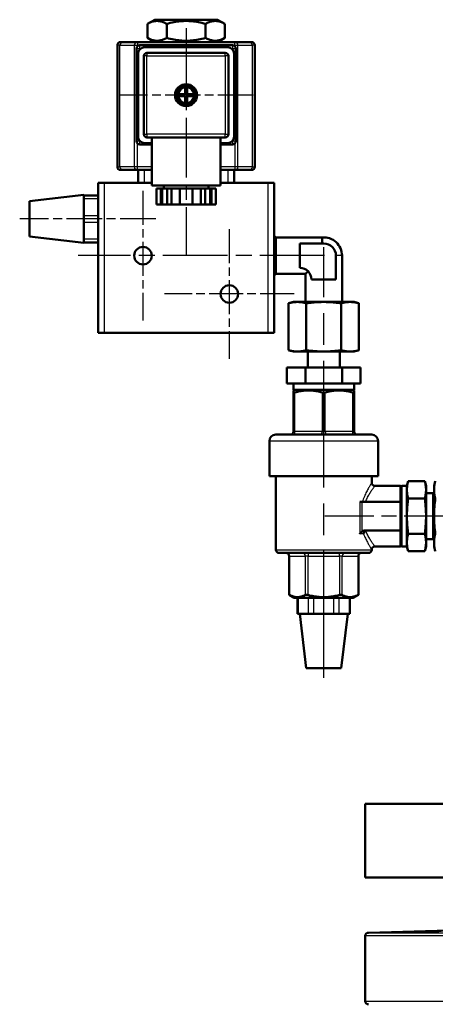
# Model space of a CAD drawing. Header units: millimetres. Extents: x 93 to 1233, y 366 to 1649.
# Tile 6 of 15: x 210 to 340, y 1165 to 1473. Entities that reach past the tile are written whole.
import ezdxf

# ---------------------------------------------------------------- set-up
doc = ezdxf.new("R2010")
doc.units = ezdxf.units.MM
doc.header["$LTSCALE"] = 7
doc.linetypes.add('CHAIN', pattern=[0.3543, 0.2362, -0.0295, 0.0591, -0.0295])
for name, color, linetype, lineweight in [('Mittellinie(DIN)', 4, 'CHAIN', 25), ('Mittelpunktmarkierung(DIN)', 4, 'CHAIN', 25), ('Sichtbare Kanten(DIN)', 7, 'Continuous', 50), ('Sichtbare tangentiale Kanten(DIN)', 3, 'Continuous', 25)]:
    doc.layers.add(name, color=color, linetype=linetype, lineweight=lineweight)

msp = doc.modelspace()

# ---------------------------------------------------------------- linework, layer by layer
at = {"layer": 'Mittellinie(DIN)', "linetype": 'CHAIN', "ltscale": 6.753475}
msp.add_line((252.68, 1410.72), (210.14, 1410.72), dxfattribs=at)
at = {"layer": 'Mittellinie(DIN)', "linetype": 'CHAIN', "ltscale": 23.990969}
msp.add_line((305.21, 1267.18), (305.21, 1401.83), dxfattribs=at)
at = {"layer": 'Mittellinie(DIN)', "linetype": 'CHAIN', "ltscale": 11.457523}
msp.add_line((377.7, 1317.72), (305.53, 1317.72), dxfattribs=at)
at = {"layer": 'Mittelpunktmarkierung(DIN)', "linetype": 'CHAIN', "ltscale": 11.297327}
msp.add_line((262.18, 1470.37), (262.18, 1399.21), dxfattribs=at)
at = {"layer": 'Mittelpunktmarkierung(DIN)', "linetype": 'CHAIN', "ltscale": 6.65127}
msp.add_line((283.13, 1449.42), (241.23, 1449.42), dxfattribs=at)
at = {"layer": 'Mittelpunktmarkierung(DIN)', "linetype": 'CHAIN', "ltscale": 6.429029}
for p, q in [((248.68, 1419.47), (248.68, 1378.97)), ((275.68, 1407.47), (275.68, 1366.97)), ((295.93, 1387.22), (255.43, 1387.22))]:
    msp.add_line(p, q, dxfattribs=at)
at = {"layer": 'Mittelpunktmarkierung(DIN)', "linetype": 'CHAIN', "ltscale": 12.230825}
msp.add_line((305.48, 1399.22), (228.43, 1399.22), dxfattribs=at)
at = {"layer": 'Sichtbare Kanten(DIN)'}
for p, q in [((252.36, 1473.02), (250.05, 1471.69)), ((272, 1473.02), (252.36, 1473.02)), ((272, 1473.02), (274.3, 1471.69)), ((250.05, 1467.35), (250.05, 1471.69)), ((256.12, 1467.35), (256.12, 1471.69)), ((268.24, 1467.35), (268.24, 1471.69)), ((274.3, 1467.35), (274.3, 1471.69)), ((252.36, 1466.02), (250.05, 1467.35)), ((272, 1466.02), (274.3, 1467.35)), ((240.68, 1427.02), (240.68, 1465.02)), ((241.68, 1466.02), (242.41, 1466.02)), ((246.94, 1466.02), (242.41, 1466.02)), ((246.68, 1435.02), (246.68, 1464.02)), ((277.42, 1466.02), (246.94, 1466.02)), ((247.68, 1465.02), (276.68, 1465.02)), ((275.18, 1464.42), (249.18, 1464.42)), ((281.95, 1466.02), (277.42, 1466.02)), ((277.68, 1464.02), (277.68, 1435.02)), ((281.95, 1466.02), (282.68, 1466.02)), ((283.68, 1427.02), (283.68, 1465.02)), ((247.18, 1462.42), (247.18, 1436.42)), ((248.93, 1461.67), (248.93, 1437.17)), ((274.43, 1462.67), (249.93, 1462.67)), ((275.43, 1437.17), (275.43, 1461.67)), ((277.18, 1436.42), (277.18, 1462.42)), ((261.83, 1451.75), (261.83, 1452.15)), ((261.83, 1449.77), (261.83, 1451.75)), ((262.53, 1452.15), (262.53, 1451.75)), ((262.53, 1451.75), (262.53, 1449.77)), ((259.45, 1449.77), (259.86, 1449.77)), ((259.86, 1449.07), (259.45, 1449.07)), ((259.86, 1449.77), (261.83, 1449.77)), ((261.83, 1449.07), (259.86, 1449.07)), ((261.83, 1447.1), (261.83, 1449.07)), ((262.53, 1449.77), (264.5, 1449.77)), ((262.53, 1449.07), (262.53, 1447.1)), ((264.5, 1449.07), (262.53, 1449.07)), ((264.5, 1449.77), (264.91, 1449.77)), ((264.91, 1449.07), (264.5, 1449.07)), ((261.83, 1446.7), (261.83, 1447.1)), ((262.53, 1447.1), (262.53, 1446.7)), ((249.93, 1436.17), (262.18, 1436.17)), ((251.43, 1436.17), (251.43, 1421.17)), ((262.18, 1436.17), (274.43, 1436.17)), ((272.93, 1436.17), (272.93, 1421.17)), ((251.43, 1434.02), (247.68, 1434.02)), ((249.18, 1434.42), (251.43, 1434.42)), ((272.93, 1434.42), (275.18, 1434.42)), ((276.68, 1434.02), (272.93, 1434.02)), ((242.41, 1426.02), (241.68, 1426.02)), ((242.41, 1426.02), (246.94, 1426.02)), ((246.94, 1426.02), (251.43, 1426.02)), ((247.18, 1426.02), (247.18, 1422.02)), ((272.93, 1426.02), (277.42, 1426.02)), ((277.18, 1422.02), (277.18, 1426.02)), ((277.42, 1426.02), (281.95, 1426.02)), ((282.68, 1426.02), (281.95, 1426.02)), ((234.68, 1422.02), (236.68, 1422.02)), ((234.68, 1422.02), (234.68, 1375.02)), ((251.43, 1422.02), (236.68, 1422.02)), ((251.43, 1422.02), (249.18, 1422.02)), ((272.93, 1421.17), (251.43, 1421.17)), ((254.25, 1420.17), (252.94, 1420.17)), ((252.94, 1420.17), (252.94, 1415.17)), ((254.68, 1420.17), (254.25, 1420.17)), ((254.25, 1415.17), (254.25, 1420.17)), ((256.25, 1420.17), (254.68, 1420.17)), ((254.68, 1415.17), (254.68, 1420.17)), ((255.18, 1421.17), (255.18, 1420.17)), ((257.56, 1420.17), (256.25, 1420.17)), ((256.25, 1420.17), (256.25, 1415.17)), ((260.18, 1420.17), (257.56, 1420.17)), ((257.56, 1420.17), (257.56, 1415.17)), ((264.18, 1420.17), (260.18, 1420.17)), ((260.18, 1415.17), (260.18, 1420.17)), ((266.8, 1420.17), (264.18, 1420.17)), ((264.18, 1420.17), (264.18, 1415.17)), ((268.11, 1420.17), (266.8, 1420.17)), ((266.8, 1420.17), (266.8, 1415.17)), ((269.67, 1420.17), (268.11, 1420.17)), ((268.11, 1415.17), (268.11, 1420.17)), ((269.18, 1421.17), (269.18, 1420.17)), ((270.11, 1420.17), (269.67, 1420.17)), ((269.67, 1415.17), (269.67, 1420.17)), ((271.42, 1420.17), (270.11, 1420.17)), ((270.11, 1420.17), (270.11, 1415.17)), ((271.42, 1420.17), (271.42, 1415.17)), ((287.68, 1422.02), (272.93, 1422.02)), ((275.18, 1422.02), (272.93, 1422.02)), ((287.68, 1422.02), (289.68, 1422.02)), ((289.68, 1375.02), (289.68, 1422.02)), ((213.18, 1416.22), (230.18, 1418.22)), ((230.18, 1418.22), (230.18, 1418.08)), ((230.18, 1417.08), (230.18, 1418.08)), ((234.68, 1418.08), (230.18, 1418.08)), ((230.18, 1415.65), (230.18, 1417.08)), ((213.18, 1416.22), (213.18, 1405.22)), ((230.18, 1415.65), (230.18, 1413.16)), ((252.94, 1415.17), (254.25, 1415.17)), ((254.68, 1415.17), (254.25, 1415.17)), ((256.25, 1415.17), (254.68, 1415.17)), ((256.25, 1415.17), (257.56, 1415.17)), ((257.56, 1415.17), (260.18, 1415.17)), ((264.18, 1415.17), (260.18, 1415.17)), ((264.18, 1415.17), (266.8, 1415.17)), ((266.8, 1415.17), (268.11, 1415.17)), ((269.67, 1415.17), (268.11, 1415.17)), ((270.11, 1415.17), (269.67, 1415.17)), ((270.11, 1415.17), (271.42, 1415.17)), ((230.18, 1411.72), (230.18, 1413.16)), ((230.18, 1409.72), (230.18, 1411.72)), ((230.18, 1408.29), (230.18, 1409.72)), ((230.18, 1408.29), (230.18, 1405.8)), ((213.18, 1405.22), (230.18, 1403.22)), ((230.18, 1404.36), (230.18, 1405.8)), ((290.21, 1404.93), (289.68, 1405.46)), ((290.21, 1404.93), (290.21, 1393.52)), ((290.21, 1404.93), (304.73, 1404.93)), ((304.73, 1403.03), (304.73, 1404.93)), ((230.18, 1403.36), (230.18, 1404.36)), ((230.18, 1403.36), (234.68, 1403.36)), ((230.18, 1403.36), (230.18, 1403.22)), ((297.71, 1403.03), (297.71, 1395.4)), ((305.21, 1403.03), (297.71, 1403.03)), ((309.03, 1391.71), (309.03, 1399.21)), ((310.93, 1399.22), (310.93, 1384.72)), ((290.21, 1393.52), (289.68, 1392.99)), ((290.21, 1393.52), (299.49, 1393.52)), ((299.49, 1393.52), (299.49, 1384.72)), ((301.4, 1391.71), (309.03, 1391.71)), ((295.71, 1384.72), (294.24, 1384.33)), ((294.24, 1369.62), (294.24, 1384.33)), ((296.98, 1384.72), (295.71, 1384.72)), ((305.21, 1384.72), (296.98, 1384.72)), ((299.73, 1369.62), (299.73, 1384.33)), ((313.44, 1384.72), (305.21, 1384.72)), ((310.7, 1369.62), (310.7, 1384.33)), ((314.71, 1384.72), (313.44, 1384.72)), ((314.71, 1384.72), (316.18, 1384.33)), ((316.18, 1369.62), (316.18, 1384.33)), ((236.68, 1375.02), (234.68, 1375.02)), ((287.68, 1375.02), (236.68, 1375.02)), ((289.68, 1375.02), (287.68, 1375.02)), ((295.71, 1369.22), (294.24, 1369.62)), ((296.98, 1369.22), (295.71, 1369.22)), ((305.21, 1369.22), (296.98, 1369.22)), ((300.21, 1364.22), (300.21, 1369.22)), ((313.44, 1369.22), (305.21, 1369.22)), ((310.21, 1364.22), (310.21, 1369.22)), ((314.71, 1369.22), (313.44, 1369.22)), ((314.71, 1369.22), (316.18, 1369.62)), ((293.71, 1364.22), (299.46, 1364.22)), ((293.71, 1364.22), (293.71, 1359.22)), ((299.46, 1359.22), (299.46, 1364.22)), ((299.46, 1364.22), (310.96, 1364.22)), ((310.96, 1364.22), (310.96, 1359.22)), ((310.96, 1364.22), (316.71, 1364.22)), ((316.71, 1364.22), (316.71, 1359.22)), ((299.46, 1359.22), (293.71, 1359.22)), ((295.71, 1357.22), (295.71, 1359.22)), ((310.96, 1359.22), (299.46, 1359.22)), ((316.71, 1359.22), (310.96, 1359.22)), ((314.71, 1357.22), (314.71, 1359.22)), ((295.97, 1357.22), (295.71, 1357.07)), ((314.71, 1357.22), (295.71, 1357.22)), ((295.71, 1356.38), (295.71, 1357.07)), ((295.71, 1356.38), (295.71, 1344.22)), ((314.45, 1357.22), (314.71, 1357.07)), ((314.71, 1357.07), (314.71, 1356.38)), ((314.71, 1344.22), (314.71, 1356.38)), ((290.21, 1343.22), (320.21, 1343.22)), ((288.21, 1330.22), (288.21, 1341.22)), ((322.21, 1330.22), (322.21, 1341.22)), ((288.21, 1330.22), (322.21, 1330.22)), ((290.21, 1307.22), (290.21, 1330.22)), ((320.21, 1328.22), (320.21, 1330.22)), ((331.2, 1327.22), (331.6, 1328.69)), ((331.6, 1328.69), (336.81, 1328.69)), ((337.2, 1327.22), (336.81, 1328.69)), ((339.7, 1327.22), (340.1, 1328.69)), ((321.21, 1327.22), (329.21, 1327.22)), ((329.21, 1327.22), (329.21, 1322.22)), ((331.2, 1327.22), (329.77, 1327.22)), ((331.2, 1308.22), (331.2, 1327.22)), ((337.2, 1308.22), (337.2, 1327.22)), ((339.39, 1324.91), (337.2, 1324.91)), ((339.39, 1324.91), (339.7, 1325.22)), ((339.39, 1310.54), (339.39, 1324.91)), ((339.7, 1326.02), (339.7, 1327.22)), ((339.7, 1325.88), (339.7, 1326.02)), ((339.7, 1317.86), (339.7, 1325.88)), ((317.28, 1322.22), (316.53, 1322.22)), ((317.28, 1322.22), (329.21, 1322.22)), ((329.21, 1313.22), (329.21, 1322.22)), ((331.6, 1323.21), (336.81, 1323.21)), ((339.7, 1317.59), (339.7, 1317.86)), ((339.7, 1309.56), (339.7, 1317.59)), ((318.08, 1313.22), (329.21, 1313.22)), ((329.21, 1313.22), (329.21, 1308.22)), ((331.6, 1312.24), (336.81, 1312.24)), ((339.39, 1310.54), (337.2, 1310.54)), ((339.39, 1310.54), (339.7, 1310.22)), ((339.7, 1309.43), (339.7, 1309.56)), ((339.7, 1308.22), (339.7, 1309.43)), ((319.21, 1306.22), (291.21, 1306.22)), ((321.21, 1308.22), (329.21, 1308.22)), ((331.2, 1308.22), (329.77, 1308.22)), ((331.2, 1308.22), (331.6, 1306.75)), ((331.6, 1306.75), (336.81, 1306.75)), ((337.2, 1308.22), (336.81, 1306.75)), ((339.7, 1308.22), (340.1, 1306.75)), ((294.4, 1293.13), (294.4, 1305.22)), ((316.03, 1293.13), (316.03, 1305.22)), ((295.97, 1292.22), (294.4, 1293.13)), ((295.97, 1292.22), (314.45, 1292.22)), ((297.02, 1287.22), (297.02, 1292.22)), ((313.4, 1287.22), (313.4, 1292.22)), ((314.45, 1292.22), (316.03, 1293.13)), ((297.29, 1287.22), (297.02, 1287.22)), ((298.12, 1287.22), (297.29, 1287.22)), ((299.71, 1270.22), (297.71, 1287.22)), ((298.12, 1287.22), (299.55, 1287.22)), ((300.38, 1287.22), (299.55, 1287.22)), ((302.12, 1287.22), (300.38, 1287.22)), ((303.77, 1287.22), (302.12, 1287.22)), ((303.77, 1287.22), (306.65, 1287.22)), ((308.31, 1287.22), (306.65, 1287.22)), ((310.04, 1287.22), (308.31, 1287.22)), ((310.87, 1287.22), (310.04, 1287.22)), ((310.71, 1270.22), (312.71, 1287.22)), ((310.87, 1287.22), (312.3, 1287.22)), ((313.13, 1287.22), (312.3, 1287.22)), ((313.4, 1287.22), (313.13, 1287.22)), ((299.71, 1270.22), (310.71, 1270.22)), ((318.2, 1227.72), (583.2, 1227.72)), ((318.2, 1227.72), (318.2, 1204.72)), ((583.2, 1204.72), (318.2, 1204.72)), ((318.2, 1186.43), (318.2, 1166.02)), ((348.33, 1188.2), (319.18, 1187.43))]:
    msp.add_line(p, q, dxfattribs=at)
at = {"layer": 'Sichtbare Kanten(DIN)', "flags": 128}
for points in [[(256.12, 1471.69), (255.83, 1471.85), (255.55, 1471.99), (255.28, 1472.12), (255.02, 1472.23), (254.77, 1472.33), (254.52, 1472.41), (254.27, 1472.48), (254.03, 1472.53), (253.79, 1472.58), (253.56, 1472.61), (253.32, 1472.62), (253.09, 1472.63), (252.85, 1472.62), (252.62, 1472.61), (252.38, 1472.58), (252.14, 1472.53), (251.9, 1472.48), (251.65, 1472.41), (251.4, 1472.33), (251.15, 1472.23), (250.89, 1472.12), (250.62, 1471.99), (250.34, 1471.85), (250.05, 1471.69)], [(268.24, 1471.69), (267.67, 1471.85), (267.11, 1471.99), (266.58, 1472.12), (266.05, 1472.23), (265.54, 1472.33), (265.04, 1472.41), (264.55, 1472.48), (264.07, 1472.53), (263.59, 1472.58), (263.12, 1472.61), (262.65, 1472.62), (262.18, 1472.63), (261.71, 1472.62), (261.24, 1472.61), (260.77, 1472.58), (260.29, 1472.53), (259.81, 1472.48), (259.31, 1472.41), (258.81, 1472.33), (258.3, 1472.23), (257.78, 1472.12), (257.24, 1471.99), (256.69, 1471.85), (256.12, 1471.69)], [(274.3, 1471.69), (274.02, 1471.85), (273.74, 1471.99), (273.47, 1472.12), (273.21, 1472.23), (272.95, 1472.33), (272.7, 1472.41), (272.46, 1472.48), (272.22, 1472.53), (271.98, 1472.58), (271.74, 1472.61), (271.51, 1472.62), (271.27, 1472.63), (271.04, 1472.62), (270.8, 1472.61), (270.57, 1472.58), (270.33, 1472.53), (270.09, 1472.48), (269.84, 1472.41), (269.59, 1472.33), (269.34, 1472.23), (269.07, 1472.12), (268.8, 1471.99), (268.53, 1471.85), (268.24, 1471.69)], [(250.05, 1467.35), (250.34, 1467.19), (250.62, 1467.05), (250.89, 1466.93), (251.15, 1466.82), (251.4, 1466.72), (251.65, 1466.64), (251.9, 1466.57), (252.14, 1466.51), (252.38, 1466.47), (252.62, 1466.44), (252.85, 1466.42), (253.09, 1466.42), (253.32, 1466.42), (253.56, 1466.44), (253.79, 1466.47), (254.03, 1466.51), (254.27, 1466.57), (254.52, 1466.64), (254.77, 1466.72), (255.02, 1466.82), (255.28, 1466.93), (255.55, 1467.05), (255.83, 1467.19), (256.12, 1467.35)], [(256.12, 1467.35), (256.69, 1467.19), (257.24, 1467.05), (257.78, 1466.93), (258.3, 1466.82), (258.81, 1466.72), (259.31, 1466.64), (259.81, 1466.57), (260.29, 1466.51), (260.77, 1466.47), (261.24, 1466.44), (261.71, 1466.42), (262.18, 1466.42), (262.65, 1466.42), (263.12, 1466.44), (263.59, 1466.47), (264.07, 1466.51), (264.55, 1466.57), (265.04, 1466.64), (265.54, 1466.72), (266.05, 1466.82), (266.58, 1466.93), (267.11, 1467.05), (267.67, 1467.19), (268.24, 1467.35)], [(268.24, 1467.35), (268.53, 1467.19), (268.8, 1467.05), (269.07, 1466.93), (269.34, 1466.82), (269.59, 1466.72), (269.84, 1466.64), (270.09, 1466.57), (270.33, 1466.51), (270.57, 1466.47), (270.8, 1466.44), (271.04, 1466.42), (271.27, 1466.42), (271.51, 1466.42), (271.74, 1466.44), (271.98, 1466.47), (272.22, 1466.51), (272.46, 1466.57), (272.7, 1466.64), (272.95, 1466.72), (273.21, 1466.82), (273.47, 1466.93), (273.74, 1467.05), (274.02, 1467.19), (274.3, 1467.35)], [(300.3, 1394.34), (300.24, 1394.27), (300.18, 1394.21), (300.12, 1394.16), (300.06, 1394.1), (300.01, 1394.05), (299.96, 1393.99), (299.91, 1393.94), (299.86, 1393.9), (299.82, 1393.85), (299.78, 1393.81), (299.74, 1393.77), (299.7, 1393.74), (299.67, 1393.7), (299.64, 1393.67), (299.61, 1393.64), (299.58, 1393.62), (299.56, 1393.59), (299.54, 1393.58), (299.53, 1393.56), (299.51, 1393.55), (299.5, 1393.53), (299.49, 1393.53), (299.49, 1393.52), (299.49, 1393.52)], [(294.24, 1384.33), (294.37, 1384.36), (294.49, 1384.39), (294.61, 1384.42), (294.73, 1384.45), (294.85, 1384.48), (294.97, 1384.5), (295.09, 1384.53), (295.2, 1384.55), (295.32, 1384.57), (295.43, 1384.59), (295.55, 1384.61), (295.66, 1384.63), (295.77, 1384.64), (295.88, 1384.66), (295.99, 1384.67), (296.1, 1384.68), (296.21, 1384.69), (296.32, 1384.7), (296.43, 1384.71), (296.54, 1384.71), (296.65, 1384.72), (296.76, 1384.72), (296.87, 1384.72), (296.98, 1384.72)], [(296.98, 1384.72), (297.09, 1384.72), (297.2, 1384.72), (297.31, 1384.72), (297.42, 1384.71), (297.53, 1384.71), (297.64, 1384.7), (297.75, 1384.69), (297.86, 1384.68), (297.97, 1384.67), (298.08, 1384.66), (298.2, 1384.64), (298.31, 1384.63), (298.42, 1384.61), (298.53, 1384.59), (298.65, 1384.57), (298.76, 1384.55), (298.88, 1384.53), (299, 1384.5), (299.11, 1384.48), (299.23, 1384.45), (299.35, 1384.42), (299.48, 1384.39), (299.6, 1384.36), (299.73, 1384.33)], [(299.73, 1384.33), (299.98, 1384.36), (300.22, 1384.39), (300.47, 1384.42), (300.71, 1384.45), (300.95, 1384.48), (301.19, 1384.5), (301.42, 1384.53), (301.65, 1384.55), (301.88, 1384.57), (302.11, 1384.59), (302.34, 1384.61), (302.56, 1384.63), (302.79, 1384.64), (303.01, 1384.66), (303.23, 1384.67), (303.45, 1384.68), (303.67, 1384.69), (303.89, 1384.7), (304.11, 1384.71), (304.33, 1384.71), (304.55, 1384.72), (304.77, 1384.72), (304.99, 1384.72), (305.21, 1384.72)], [(305.21, 1384.72), (305.43, 1384.72), (305.65, 1384.72), (305.87, 1384.72), (306.09, 1384.71), (306.31, 1384.71), (306.53, 1384.7), (306.75, 1384.69), (306.97, 1384.68), (307.19, 1384.67), (307.41, 1384.66), (307.64, 1384.64), (307.86, 1384.63), (308.08, 1384.61), (308.31, 1384.59), (308.54, 1384.57), (308.77, 1384.55), (309, 1384.53), (309.23, 1384.5), (309.47, 1384.48), (309.71, 1384.45), (309.95, 1384.42), (310.2, 1384.39), (310.44, 1384.36), (310.7, 1384.33)], [(310.7, 1384.33), (310.82, 1384.36), (310.94, 1384.39), (311.07, 1384.42), (311.19, 1384.45), (311.31, 1384.48), (311.43, 1384.5), (311.54, 1384.53), (311.66, 1384.55), (311.77, 1384.57), (311.89, 1384.59), (312, 1384.61), (312.11, 1384.63), (312.23, 1384.64), (312.34, 1384.66), (312.45, 1384.67), (312.56, 1384.68), (312.67, 1384.69), (312.78, 1384.7), (312.89, 1384.71), (313, 1384.71), (313.11, 1384.72), (313.22, 1384.72), (313.33, 1384.72), (313.44, 1384.72)], [(313.44, 1384.72), (313.55, 1384.72), (313.66, 1384.72), (313.77, 1384.72), (313.88, 1384.71), (313.99, 1384.71), (314.1, 1384.7), (314.21, 1384.69), (314.32, 1384.68), (314.43, 1384.67), (314.54, 1384.66), (314.65, 1384.64), (314.76, 1384.63), (314.87, 1384.61), (314.99, 1384.59), (315.1, 1384.57), (315.22, 1384.55), (315.33, 1384.53), (315.45, 1384.5), (315.57, 1384.48), (315.69, 1384.45), (315.81, 1384.42), (315.93, 1384.39), (316.05, 1384.36), (316.18, 1384.33)], [(296.98, 1369.22), (296.87, 1369.22), (296.76, 1369.23), (296.65, 1369.23), (296.54, 1369.23), (296.43, 1369.24), (296.32, 1369.25), (296.21, 1369.26), (296.1, 1369.27), (295.99, 1369.28), (295.88, 1369.29), (295.77, 1369.31), (295.66, 1369.32), (295.55, 1369.34), (295.43, 1369.36), (295.32, 1369.38), (295.2, 1369.4), (295.09, 1369.42), (294.97, 1369.44), (294.85, 1369.47), (294.73, 1369.49), (294.61, 1369.52), (294.49, 1369.55), (294.37, 1369.58), (294.24, 1369.62)], [(299.73, 1369.62), (299.6, 1369.58), (299.48, 1369.55), (299.35, 1369.52), (299.23, 1369.49), (299.11, 1369.47), (299, 1369.44), (298.88, 1369.42), (298.76, 1369.4), (298.65, 1369.38), (298.53, 1369.36), (298.42, 1369.34), (298.31, 1369.32), (298.2, 1369.31), (298.08, 1369.29), (297.97, 1369.28), (297.86, 1369.27), (297.75, 1369.26), (297.64, 1369.25), (297.53, 1369.24), (297.42, 1369.23), (297.31, 1369.23), (297.2, 1369.23), (297.09, 1369.22), (296.98, 1369.22)], [(305.21, 1369.22), (304.99, 1369.22), (304.77, 1369.23), (304.55, 1369.23), (304.33, 1369.23), (304.11, 1369.24), (303.89, 1369.25), (303.67, 1369.26), (303.45, 1369.27), (303.23, 1369.28), (303.01, 1369.29), (302.79, 1369.31), (302.56, 1369.32), (302.34, 1369.34), (302.11, 1369.36), (301.88, 1369.38), (301.65, 1369.4), (301.42, 1369.42), (301.19, 1369.44), (300.95, 1369.47), (300.71, 1369.49), (300.47, 1369.52), (300.22, 1369.55), (299.98, 1369.58), (299.73, 1369.62)], [(310.7, 1369.62), (310.44, 1369.58), (310.2, 1369.55), (309.95, 1369.52), (309.71, 1369.49), (309.47, 1369.47), (309.23, 1369.44), (309, 1369.42), (308.77, 1369.4), (308.54, 1369.38), (308.31, 1369.36), (308.08, 1369.34), (307.86, 1369.32), (307.64, 1369.31), (307.41, 1369.29), (307.19, 1369.28), (306.97, 1369.27), (306.75, 1369.26), (306.53, 1369.25), (306.31, 1369.24), (306.09, 1369.23), (305.87, 1369.23), (305.65, 1369.23), (305.43, 1369.22), (305.21, 1369.22)], [(313.44, 1369.22), (313.33, 1369.22), (313.22, 1369.23), (313.11, 1369.23), (313, 1369.23), (312.89, 1369.24), (312.78, 1369.25), (312.67, 1369.26), (312.56, 1369.27), (312.45, 1369.28), (312.34, 1369.29), (312.23, 1369.31), (312.11, 1369.32), (312, 1369.34), (311.89, 1369.36), (311.77, 1369.38), (311.66, 1369.4), (311.54, 1369.42), (311.43, 1369.44), (311.31, 1369.47), (311.19, 1369.49), (311.07, 1369.52), (310.94, 1369.55), (310.82, 1369.58), (310.7, 1369.62)], [(316.18, 1369.62), (316.05, 1369.58), (315.93, 1369.55), (315.81, 1369.52), (315.69, 1369.49), (315.57, 1369.47), (315.45, 1369.44), (315.33, 1369.42), (315.22, 1369.4), (315.1, 1369.38), (314.99, 1369.36), (314.87, 1369.34), (314.76, 1369.32), (314.65, 1369.31), (314.54, 1369.29), (314.43, 1369.28), (314.32, 1369.27), (314.21, 1369.26), (314.1, 1369.25), (313.99, 1369.24), (313.88, 1369.23), (313.77, 1369.23), (313.66, 1369.23), (313.55, 1369.22), (313.44, 1369.22)], [(296.21, 1356.38), (296.17, 1356.37), (296.14, 1356.36), (296.1, 1356.35), (296.07, 1356.34), (296.03, 1356.34), (296, 1356.33), (295.97, 1356.33), (295.94, 1356.32), (295.92, 1356.32), (295.89, 1356.31), (295.87, 1356.31), (295.84, 1356.31), (295.82, 1356.31), (295.8, 1356.31), (295.79, 1356.32), (295.77, 1356.32), (295.76, 1356.33), (295.75, 1356.33), (295.73, 1356.34), (295.73, 1356.34), (295.72, 1356.35), (295.71, 1356.36), (295.71, 1356.37), (295.71, 1356.38)], [(304.71, 1356.38), (304.32, 1356.5), (303.94, 1356.6), (303.56, 1356.7), (303.2, 1356.78), (302.84, 1356.85), (302.49, 1356.91), (302.14, 1356.96), (301.8, 1357), (301.46, 1357.03), (301.13, 1357.05), (300.79, 1357.07), (300.46, 1357.07), (300.13, 1357.07), (299.79, 1357.05), (299.46, 1357.03), (299.12, 1357), (298.78, 1356.96), (298.43, 1356.91), (298.08, 1356.85), (297.72, 1356.78), (297.36, 1356.7), (296.99, 1356.6), (296.6, 1356.5), (296.21, 1356.38)], [(305.71, 1356.38), (305.67, 1356.37), (305.63, 1356.36), (305.59, 1356.35), (305.55, 1356.34), (305.51, 1356.34), (305.47, 1356.33), (305.43, 1356.33), (305.38, 1356.32), (305.34, 1356.32), (305.3, 1356.31), (305.25, 1356.31), (305.21, 1356.31), (305.17, 1356.31), (305.12, 1356.31), (305.08, 1356.32), (305.04, 1356.32), (305, 1356.33), (304.95, 1356.33), (304.91, 1356.34), (304.87, 1356.34), (304.83, 1356.35), (304.79, 1356.36), (304.75, 1356.37), (304.71, 1356.38)], [(314.21, 1356.38), (313.82, 1356.5), (313.44, 1356.6), (313.06, 1356.7), (312.7, 1356.78), (312.34, 1356.85), (311.99, 1356.91), (311.64, 1356.96), (311.3, 1357), (310.96, 1357.03), (310.63, 1357.05), (310.29, 1357.07), (309.96, 1357.07), (309.63, 1357.07), (309.29, 1357.05), (308.96, 1357.03), (308.62, 1357), (308.28, 1356.96), (307.93, 1356.91), (307.58, 1356.85), (307.22, 1356.78), (306.86, 1356.7), (306.49, 1356.6), (306.1, 1356.5), (305.71, 1356.38)], [(314.71, 1356.38), (314.71, 1356.37), (314.71, 1356.36), (314.7, 1356.35), (314.7, 1356.34), (314.69, 1356.34), (314.68, 1356.33), (314.66, 1356.33), (314.65, 1356.32), (314.63, 1356.32), (314.62, 1356.31), (314.6, 1356.31), (314.58, 1356.31), (314.55, 1356.31), (314.53, 1356.31), (314.5, 1356.32), (314.48, 1356.32), (314.45, 1356.33), (314.42, 1356.33), (314.39, 1356.34), (314.35, 1356.34), (314.32, 1356.35), (314.28, 1356.36), (314.25, 1356.37), (314.21, 1356.38)], [(331.6, 1323.21), (331.53, 1323.47), (331.47, 1323.72), (331.42, 1323.96), (331.37, 1324.2), (331.33, 1324.43), (331.3, 1324.66), (331.27, 1324.88), (331.25, 1325.1), (331.23, 1325.31), (331.22, 1325.53), (331.21, 1325.74), (331.21, 1325.95), (331.21, 1326.16), (331.22, 1326.38), (331.23, 1326.59), (331.25, 1326.81), (331.27, 1327.03), (331.3, 1327.25), (331.33, 1327.47), (331.37, 1327.7), (331.42, 1327.94), (331.47, 1328.18), (331.53, 1328.43), (331.6, 1328.69)], [(336.81, 1328.69), (336.88, 1328.43), (336.94, 1328.18), (336.99, 1327.94), (337.04, 1327.7), (337.08, 1327.47), (337.11, 1327.25), (337.14, 1327.03), (337.16, 1326.81), (337.18, 1326.59), (337.19, 1326.38), (337.2, 1326.16), (337.2, 1325.95), (337.2, 1325.74), (337.19, 1325.53), (337.18, 1325.31), (337.16, 1325.1), (337.14, 1324.88), (337.11, 1324.66), (337.08, 1324.43), (337.04, 1324.2), (336.99, 1323.96), (336.94, 1323.72), (336.88, 1323.47), (336.81, 1323.21)], [(339.7, 1326.02), (339.71, 1326.13), (339.71, 1326.23), (339.71, 1326.34), (339.72, 1326.45), (339.73, 1326.55), (339.73, 1326.66), (339.74, 1326.77), (339.75, 1326.88), (339.76, 1326.98), (339.78, 1327.09), (339.79, 1327.2), (339.81, 1327.31), (339.82, 1327.42), (339.84, 1327.53), (339.86, 1327.64), (339.88, 1327.75), (339.9, 1327.87), (339.93, 1327.98), (339.95, 1328.1), (339.98, 1328.21), (340.01, 1328.33), (340.04, 1328.45), (340.07, 1328.57), (340.1, 1328.69)], [(340.1, 1323.21), (340.07, 1323.33), (340.04, 1323.45), (340.01, 1323.57), (339.98, 1323.69), (339.95, 1323.81), (339.93, 1323.92), (339.9, 1324.03), (339.88, 1324.15), (339.86, 1324.26), (339.84, 1324.37), (339.82, 1324.48), (339.81, 1324.59), (339.79, 1324.7), (339.78, 1324.81), (339.76, 1324.92), (339.75, 1325.03), (339.74, 1325.13), (339.73, 1325.24), (339.73, 1325.35), (339.72, 1325.45), (339.71, 1325.56), (339.71, 1325.67), (339.71, 1325.78), (339.7, 1325.88)], [(331.6, 1312.24), (331.53, 1312.76), (331.47, 1313.26), (331.42, 1313.74), (331.37, 1314.22), (331.33, 1314.68), (331.3, 1315.13), (331.27, 1315.58), (331.25, 1316.01), (331.23, 1316.44), (331.22, 1316.87), (331.21, 1317.3), (331.21, 1317.72), (331.21, 1318.15), (331.22, 1318.57), (331.23, 1319), (331.25, 1319.43), (331.27, 1319.87), (331.3, 1320.32), (331.33, 1320.77), (331.37, 1321.23), (331.42, 1321.7), (331.47, 1322.19), (331.53, 1322.69), (331.6, 1323.21)], [(336.81, 1323.21), (336.88, 1322.69), (336.94, 1322.19), (336.99, 1321.7), (337.04, 1321.23), (337.08, 1320.77), (337.11, 1320.32), (337.14, 1319.87), (337.16, 1319.43), (337.18, 1319), (337.19, 1318.57), (337.2, 1318.15), (337.2, 1317.72), (337.2, 1317.3), (337.19, 1316.87), (337.18, 1316.44), (337.16, 1316.01), (337.14, 1315.58), (337.11, 1315.13), (337.08, 1314.68), (337.04, 1314.22), (336.99, 1313.74), (336.94, 1313.26), (336.88, 1312.76), (336.81, 1312.24)], [(339.7, 1317.86), (339.71, 1318.07), (339.71, 1318.29), (339.71, 1318.5), (339.72, 1318.72), (339.73, 1318.93), (339.73, 1319.14), (339.74, 1319.36), (339.75, 1319.57), (339.76, 1319.79), (339.78, 1320.01), (339.79, 1320.22), (339.81, 1320.44), (339.82, 1320.66), (339.84, 1320.88), (339.86, 1321.11), (339.88, 1321.33), (339.9, 1321.56), (339.93, 1321.78), (339.95, 1322.01), (339.98, 1322.25), (340.01, 1322.48), (340.04, 1322.72), (340.07, 1322.96), (340.1, 1323.21)], [(340.1, 1312.24), (340.07, 1312.48), (340.04, 1312.72), (340.01, 1312.96), (339.98, 1313.2), (339.95, 1313.43), (339.93, 1313.66), (339.9, 1313.89), (339.88, 1314.12), (339.86, 1314.34), (339.84, 1314.56), (339.82, 1314.79), (339.81, 1315.01), (339.79, 1315.22), (339.78, 1315.44), (339.76, 1315.66), (339.75, 1315.87), (339.74, 1316.09), (339.73, 1316.3), (339.73, 1316.52), (339.72, 1316.73), (339.71, 1316.95), (339.71, 1317.16), (339.71, 1317.37), (339.7, 1317.59)], [(316.53, 1312.22), (316.55, 1312.26), (316.57, 1312.29), (316.6, 1312.33), (316.62, 1312.36), (316.65, 1312.4), (316.68, 1312.43), (316.7, 1312.46), (316.73, 1312.5), (316.76, 1312.53), (316.79, 1312.57), (316.82, 1312.6), (316.85, 1312.63), (316.88, 1312.67), (316.92, 1312.7), (316.95, 1312.73), (316.98, 1312.76), (317.02, 1312.79), (317.05, 1312.82), (317.09, 1312.85), (317.13, 1312.88), (317.17, 1312.91), (317.2, 1312.94), (317.24, 1312.97), (317.28, 1312.99)], [(318.08, 1313.22), (318.05, 1313.22), (318.02, 1313.22), (317.98, 1313.22), (317.95, 1313.22), (317.91, 1313.21), (317.88, 1313.21), (317.84, 1313.2), (317.8, 1313.2), (317.77, 1313.19), (317.73, 1313.18), (317.7, 1313.17), (317.67, 1313.17), (317.63, 1313.16), (317.6, 1313.15), (317.57, 1313.13), (317.54, 1313.12), (317.5, 1313.11), (317.47, 1313.1), (317.44, 1313.08), (317.41, 1313.06), (317.38, 1313.05), (317.35, 1313.03), (317.31, 1313.01), (317.28, 1312.99)], [(318.32, 1313.1), (318.28, 1313.07), (318.24, 1313.05), (318.2, 1313.02), (318.16, 1312.99), (318.13, 1312.96), (318.09, 1312.93), (318.06, 1312.9), (318.02, 1312.87), (317.99, 1312.83), (317.96, 1312.8), (317.93, 1312.76), (317.9, 1312.72), (317.87, 1312.68), (317.84, 1312.64), (317.82, 1312.6), (317.79, 1312.56), (317.77, 1312.52), (317.75, 1312.48), (317.73, 1312.44), (317.71, 1312.4), (317.69, 1312.35), (317.67, 1312.31), (317.66, 1312.27), (317.65, 1312.22)], [(318.85, 1313.22), (318.82, 1313.22), (318.8, 1313.22), (318.78, 1313.22), (318.75, 1313.22), (318.73, 1313.22), (318.71, 1313.22), (318.68, 1313.21), (318.66, 1313.21), (318.64, 1313.21), (318.62, 1313.2), (318.59, 1313.2), (318.57, 1313.19), (318.55, 1313.19), (318.53, 1313.18), (318.51, 1313.18), (318.48, 1313.17), (318.46, 1313.16), (318.44, 1313.15), (318.42, 1313.15), (318.4, 1313.14), (318.38, 1313.13), (318.36, 1313.12), (318.34, 1313.11), (318.32, 1313.1)], [(331.6, 1306.75), (331.53, 1307.01), (331.47, 1307.26), (331.42, 1307.51), (331.37, 1307.74), (331.33, 1307.97), (331.3, 1308.2), (331.27, 1308.42), (331.25, 1308.64), (331.23, 1308.86), (331.22, 1309.07), (331.21, 1309.28), (331.21, 1309.5), (331.21, 1309.71), (331.22, 1309.92), (331.23, 1310.14), (331.25, 1310.35), (331.27, 1310.57), (331.3, 1310.79), (331.33, 1311.02), (331.37, 1311.25), (331.42, 1311.49), (331.47, 1311.73), (331.53, 1311.98), (331.6, 1312.24)], [(336.81, 1312.24), (336.88, 1311.98), (336.94, 1311.73), (336.99, 1311.49), (337.04, 1311.25), (337.08, 1311.02), (337.11, 1310.79), (337.14, 1310.57), (337.16, 1310.35), (337.18, 1310.14), (337.19, 1309.92), (337.2, 1309.71), (337.2, 1309.5), (337.2, 1309.28), (337.19, 1309.07), (337.18, 1308.86), (337.16, 1308.64), (337.14, 1308.42), (337.11, 1308.2), (337.08, 1307.97), (337.04, 1307.74), (336.99, 1307.51), (336.94, 1307.26), (336.88, 1307.01), (336.81, 1306.75)], [(339.7, 1309.56), (339.71, 1309.67), (339.71, 1309.78), (339.71, 1309.89), (339.72, 1309.99), (339.73, 1310.1), (339.73, 1310.21), (339.74, 1310.31), (339.75, 1310.42), (339.76, 1310.53), (339.78, 1310.64), (339.79, 1310.75), (339.81, 1310.86), (339.82, 1310.97), (339.84, 1311.08), (339.86, 1311.19), (339.88, 1311.3), (339.9, 1311.41), (339.93, 1311.53), (339.95, 1311.64), (339.98, 1311.76), (340.01, 1311.88), (340.04, 1312), (340.07, 1312.12), (340.1, 1312.24)], [(340.1, 1306.75), (340.07, 1306.88), (340.04, 1307), (340.01, 1307.12), (339.98, 1307.23), (339.95, 1307.35), (339.93, 1307.47), (339.9, 1307.58), (339.88, 1307.69), (339.86, 1307.81), (339.84, 1307.92), (339.82, 1308.03), (339.81, 1308.14), (339.79, 1308.25), (339.78, 1308.35), (339.76, 1308.46), (339.75, 1308.57), (339.74, 1308.68), (339.73, 1308.79), (339.73, 1308.89), (339.72, 1309), (339.71, 1309.11), (339.71, 1309.21), (339.71, 1309.32), (339.7, 1309.43)], [(294.4, 1293.13), (294.4, 1293.13), (294.4, 1293.13), (294.4, 1293.13), (294.4, 1293.13), (294.4, 1293.13), (294.4, 1293.13), (294.41, 1293.13), (294.41, 1293.13), (294.41, 1293.12), (294.42, 1293.12), (294.42, 1293.12), (294.43, 1293.12), (294.44, 1293.11), (294.44, 1293.11), (294.45, 1293.11), (294.46, 1293.1), (294.46, 1293.1), (294.47, 1293.09), (294.48, 1293.09), (294.49, 1293.08), (294.5, 1293.08), (294.51, 1293.07), (294.52, 1293.07), (294.53, 1293.06)], [(294.53, 1293.06), (294.76, 1292.95), (294.98, 1292.84), (295.19, 1292.75), (295.4, 1292.67), (295.61, 1292.6), (295.81, 1292.54), (296.01, 1292.49), (296.21, 1292.45), (296.4, 1292.42), (296.6, 1292.39), (296.79, 1292.38), (296.98, 1292.37), (297.18, 1292.38), (297.37, 1292.39), (297.56, 1292.42), (297.76, 1292.45), (297.96, 1292.49), (298.15, 1292.54), (298.36, 1292.6), (298.56, 1292.67), (298.77, 1292.75), (298.99, 1292.84), (299.21, 1292.95), (299.44, 1293.06)], [(299.44, 1293.06), (299.46, 1293.07), (299.48, 1293.08), (299.51, 1293.09), (299.54, 1293.1), (299.57, 1293.11), (299.6, 1293.12), (299.63, 1293.12), (299.66, 1293.13), (299.7, 1293.13), (299.73, 1293.13), (299.77, 1293.13), (299.8, 1293.13), (299.84, 1293.13), (299.88, 1293.13), (299.92, 1293.13), (299.96, 1293.13), (300, 1293.12), (300.04, 1293.12), (300.09, 1293.11), (300.13, 1293.1), (300.17, 1293.09), (300.22, 1293.08), (300.26, 1293.07), (300.3, 1293.06)], [(300.3, 1293.06), (300.76, 1292.95), (301.2, 1292.84), (301.63, 1292.75), (302.05, 1292.67), (302.46, 1292.6), (302.87, 1292.54), (303.27, 1292.49), (303.66, 1292.45), (304.05, 1292.42), (304.44, 1292.39), (304.83, 1292.38), (305.21, 1292.37), (305.6, 1292.38), (305.98, 1292.39), (306.37, 1292.42), (306.76, 1292.45), (307.15, 1292.49), (307.55, 1292.54), (307.96, 1292.6), (308.37, 1292.67), (308.79, 1292.75), (309.22, 1292.84), (309.66, 1292.95), (310.12, 1293.06)], [(310.12, 1293.06), (310.16, 1293.07), (310.2, 1293.08), (310.25, 1293.09), (310.29, 1293.1), (310.33, 1293.11), (310.38, 1293.12), (310.42, 1293.12), (310.46, 1293.13), (310.5, 1293.13), (310.54, 1293.13), (310.58, 1293.13), (310.62, 1293.13), (310.65, 1293.13), (310.69, 1293.13), (310.73, 1293.13), (310.76, 1293.13), (310.79, 1293.12), (310.82, 1293.12), (310.85, 1293.11), (310.88, 1293.1), (310.91, 1293.09), (310.94, 1293.08), (310.96, 1293.07), (310.98, 1293.06)], [(310.98, 1293.06), (311.21, 1292.95), (311.43, 1292.84), (311.65, 1292.75), (311.86, 1292.67), (312.06, 1292.6), (312.27, 1292.54), (312.47, 1292.49), (312.66, 1292.45), (312.86, 1292.42), (313.05, 1292.39), (313.25, 1292.38), (313.44, 1292.37), (313.63, 1292.38), (313.82, 1292.39), (314.02, 1292.42), (314.21, 1292.45), (314.41, 1292.49), (314.61, 1292.54), (314.81, 1292.6), (315.02, 1292.67), (315.23, 1292.75), (315.44, 1292.84), (315.66, 1292.95), (315.89, 1293.06)], [(315.89, 1293.06), (315.9, 1293.07), (315.91, 1293.07), (315.92, 1293.08), (315.93, 1293.08), (315.94, 1293.09), (315.95, 1293.09), (315.96, 1293.1), (315.97, 1293.1), (315.97, 1293.11), (315.98, 1293.11), (315.99, 1293.11), (315.99, 1293.12), (316, 1293.12), (316, 1293.12), (316.01, 1293.12), (316.01, 1293.13), (316.01, 1293.13), (316.02, 1293.13), (316.02, 1293.13), (316.02, 1293.13), (316.02, 1293.13), (316.02, 1293.13), (316.03, 1293.13), (316.03, 1293.13)], [(338.04, 1187.87), (336.47, 1187.83), (334.54, 1187.77), (333.02, 1187.73), (332.1, 1187.69), (331.7, 1187.67), (331.84, 1187.66), (332.5, 1187.66), (333.66, 1187.68), (335.21, 1187.71), (337.07, 1187.75), (339.1, 1187.79), (341.16, 1187.85)], [(341.91, 1187.97), (339.68, 1187.92), (338.04, 1187.87)]]:
    msp.add_lwpolyline(points, dxfattribs=at)
at = {"layer": 'Sichtbare Kanten(DIN)'}
for centre, radius in [((262.18, 1449.42), 3.45), ((262.18, 1449.42), 3.2), ((248.68, 1399.22), 2.75), ((275.68, 1387.22), 2.75)]:
    msp.add_circle(centre, radius, dxfattribs=at)
for centre, radius, start, end in [((241.68, 1465.02), 1, 90, 180), ((247.68, 1464.02), 1, 90, 180), ((249.18, 1462.42), 2, 90, 180), ((275.18, 1462.42), 2, 0, 90), ((276.68, 1464.02), 1, 0, 90), ((282.68, 1465.02), 1, 0, 90), ((249.93, 1461.67), 1, 90, 180), ((274.43, 1461.67), 1, 0, 90), ((262.18, 1449.42), 2.75, 97.312, 172.688), ((262.18, 1449.42), 2.75, 82.688, 97.312), ((262.18, 1449.42), 2.75, 7.312, 82.688), ((262.18, 1449.42), 2.75, 172.688, 187.312), ((262.18, 1449.42), 2.75, 187.312, 262.688), ((262.18, 1449.42), 2.75, 277.312, 352.688), ((262.18, 1449.42), 2.75, 352.688, 7.312), ((262.18, 1449.42), 2.75, 262.688, 277.312), ((249.18, 1436.42), 2, 180, 270), ((249.93, 1437.17), 1, 180, 270), ((274.43, 1437.17), 1, 270, 0), ((275.18, 1436.42), 2, 270, 0), ((247.68, 1435.02), 1, 180, 270), ((276.68, 1435.02), 1, 270, 0), ((241.68, 1427.02), 1, 180, 270), ((282.68, 1427.02), 1, 270, 0), ((305.21, 1399.22), 5.72, 0, 94.7917), ((305.21, 1399.21), 3.81, 0, 90), ((297.71, 1391.71), 3.69, 0, 90), ((290.21, 1341.22), 2, 90, 180), ((294.71, 1344.22), 1, 270, 0), ((315.71, 1344.22), 1, 180, 270), ((320.21, 1341.22), 2, 0, 90), ((321.21, 1328.22), 1, 180, 270), ((329.77, 1326.65), 0.57, 90, 172), ((291.21, 1307.22), 1, 180, 270), ((293.4, 1305.22), 1, 0, 90), ((317.03, 1305.22), 1, 90, 180), ((319.21, 1307.22), 1, 270, 0), ((321.21, 1307.22), 1, 90, 180), ((329.77, 1308.79), 0.57, 188, 270), ((319.2, 1186.43), 1, 91.5, 180), ((319.2, 1166.02), 1, 180, 268.5)]:
    msp.add_arc(centre, radius, start, end, dxfattribs=at)
at = {"layer": 'Sichtbare tangentiale Kanten(DIN)'}
for p, q in [((241.44, 1465.02), (240.68, 1465.02)), ((241.44, 1465.02), (245.98, 1465.02)), ((241.44, 1427.02), (241.44, 1465.02)), ((245.98, 1465.02), (246.94, 1465.02)), ((245.98, 1465.02), (245.98, 1427.02)), ((246.68, 1464.02), (247.68, 1464.02)), ((246.94, 1466.02), (246.94, 1465.02)), ((246.94, 1464.7), (246.94, 1465.02)), ((246.94, 1465.02), (247.68, 1465.02)), ((247.68, 1464.02), (247.68, 1465.02)), ((247.68, 1463.75), (247.68, 1464.02)), ((247.68, 1464.02), (247.98, 1464.02)), ((276.38, 1464.02), (276.68, 1464.02)), ((276.68, 1465.02), (276.68, 1464.02)), ((276.68, 1465.02), (277.42, 1465.02)), ((276.68, 1464.02), (277.68, 1464.02)), ((276.68, 1464.02), (276.68, 1463.75)), ((277.42, 1465.02), (277.42, 1466.02)), ((277.42, 1465.02), (278.38, 1465.02)), ((277.42, 1465.02), (277.42, 1464.7)), ((278.38, 1427.02), (278.38, 1465.02)), ((278.38, 1465.02), (282.92, 1465.02)), ((283.68, 1465.02), (282.92, 1465.02)), ((282.92, 1427.02), (282.92, 1465.02)), ((249.93, 1461.67), (248.93, 1461.67)), ((249.93, 1462.67), (249.93, 1461.67)), ((249.93, 1437.17), (249.93, 1461.67)), ((249.93, 1461.67), (274.43, 1461.67)), ((274.43, 1461.67), (274.43, 1462.67)), ((275.43, 1461.67), (274.43, 1461.67)), ((274.43, 1461.67), (274.43, 1437.17)), ((248.93, 1437.17), (249.93, 1437.17)), ((249.93, 1437.17), (249.93, 1436.17)), ((274.43, 1437.17), (249.93, 1437.17)), ((274.43, 1437.17), (275.43, 1437.17)), ((274.43, 1436.17), (274.43, 1437.17)), ((247.68, 1435.02), (246.68, 1435.02)), ((246.94, 1427.02), (246.94, 1434.35)), ((247.68, 1435.02), (247.68, 1435.1)), ((247.75, 1435.02), (247.68, 1435.02)), ((247.68, 1434.02), (247.68, 1435.02)), ((276.68, 1435.02), (276.61, 1435.02)), ((276.68, 1435.1), (276.68, 1435.02)), ((277.68, 1435.02), (276.68, 1435.02)), ((276.68, 1435.02), (276.68, 1434.02)), ((277.42, 1434.35), (277.42, 1427.02)), ((240.68, 1427.02), (241.44, 1427.02)), ((245.98, 1427.02), (241.44, 1427.02)), ((246.94, 1427.02), (245.98, 1427.02)), ((251.43, 1427.02), (246.94, 1427.02)), ((246.94, 1426.02), (246.94, 1427.02)), ((277.42, 1427.02), (272.93, 1427.02)), ((278.38, 1427.02), (277.42, 1427.02)), ((277.42, 1427.02), (277.42, 1426.02)), ((282.92, 1427.02), (278.38, 1427.02)), ((282.92, 1427.02), (283.68, 1427.02)), ((249.18, 1422.02), (249.18, 1426.02)), ((275.18, 1426.02), (275.18, 1422.02)), ((236.68, 1375.02), (236.68, 1422.02)), ((287.68, 1422.02), (287.68, 1375.02)), ((230.18, 1417.08), (234.68, 1417.08)), ((234.68, 1411.72), (230.18, 1411.72)), ((230.18, 1409.72), (234.68, 1409.72)), ((234.68, 1404.36), (230.18, 1404.36)), ((310.93, 1399.22), (309.03, 1399.22)), ((296.21, 1344.22), (296.21, 1356.38)), ((304.71, 1356.38), (304.71, 1344.22)), ((305.71, 1344.22), (305.71, 1356.38)), ((314.21, 1356.38), (314.21, 1344.22)), ((295.71, 1344.22), (296.21, 1344.22)), ((304.71, 1344.22), (296.21, 1344.22)), ((304.71, 1344.22), (305.71, 1344.22)), ((314.21, 1344.22), (305.71, 1344.22)), ((314.21, 1344.22), (314.71, 1344.22)), ((322.21, 1341.22), (288.21, 1341.22)), ((329.77, 1308.22), (329.77, 1327.22)), ((316.53, 1322.22), (316.53, 1312.22)), ((317.28, 1312.99), (317.28, 1322.22)), ((317.65, 1312.22), (316.53, 1312.22)), ((290.21, 1307.22), (320.21, 1307.22)), ((300.3, 1306.22), (300.3, 1305.22)), ((310.12, 1305.22), (310.12, 1306.22)), ((294.53, 1305.22), (294.4, 1305.22)), ((294.53, 1305.22), (299.44, 1305.22)), ((294.53, 1293.06), (294.53, 1305.22)), ((300.3, 1305.22), (299.44, 1305.22)), ((299.44, 1305.22), (299.44, 1293.06)), ((300.3, 1305.22), (310.12, 1305.22)), ((300.3, 1293.06), (300.3, 1305.22)), ((310.98, 1305.22), (310.12, 1305.22)), ((310.12, 1305.22), (310.12, 1293.06)), ((310.98, 1305.22), (315.89, 1305.22)), ((310.98, 1293.06), (310.98, 1305.22)), ((316.03, 1305.22), (315.89, 1305.22)), ((315.89, 1305.22), (315.89, 1293.06)), ((297.29, 1287.22), (297.29, 1292.22)), ((300.38, 1292.22), (300.38, 1287.22)), ((302.12, 1287.22), (302.12, 1292.22)), ((308.31, 1292.22), (308.31, 1287.22)), ((310.04, 1287.22), (310.04, 1292.22)), ((313.13, 1292.22), (313.13, 1287.22)), ((583.2, 1186.43), (318.2, 1186.43)), ((319.18, 1187.43), (582.23, 1187.43)), ((338.04, 1187.87), (338.06, 1187.77)), ((318.2, 1166.02), (583.2, 1166.02))]:
    msp.add_line(p, q, dxfattribs=at)
at = {"layer": 'Sichtbare tangentiale Kanten(DIN)', "flags": 128}
for points in [[(320.21, 1328.22), (320.2, 1328.21), (320.18, 1328.17), (320.14, 1328.11), (320.09, 1328.02), (320.02, 1327.91), (319.94, 1327.78), (319.85, 1327.63), (319.74, 1327.45), (319.63, 1327.25), (319.5, 1327.03), (319.37, 1326.8), (319.22, 1326.54), (319.07, 1326.27), (318.92, 1325.98), (318.75, 1325.67), (318.59, 1325.34), (318.42, 1325), (318.25, 1324.65), (318.09, 1324.28), (317.92, 1323.89), (317.75, 1323.49), (317.59, 1323.08), (317.44, 1322.66), (317.29, 1322.22)], [(318.27, 1322.22), (318.43, 1322.59), (318.59, 1322.94), (318.76, 1323.29), (318.93, 1323.62), (319.1, 1323.94), (319.27, 1324.25), (319.44, 1324.55), (319.61, 1324.83), (319.77, 1325.1), (319.94, 1325.36), (320.09, 1325.6), (320.24, 1325.83), (320.38, 1326.04), (320.52, 1326.24), (320.64, 1326.42), (320.76, 1326.58), (320.86, 1326.73), (320.95, 1326.86), (321.03, 1326.97), (321.09, 1327.06), (321.14, 1327.13), (321.18, 1327.18), (321.2, 1327.21), (321.21, 1327.22)], [(317.65, 1312.22), (317.79, 1311.86), (317.94, 1311.5), (318.09, 1311.16), (318.25, 1310.82), (318.4, 1310.5), (318.55, 1310.19), (318.7, 1309.9), (318.85, 1309.61), (318.99, 1309.34), (319.13, 1309.09), (319.26, 1308.84), (319.39, 1308.62), (319.51, 1308.4), (319.62, 1308.21), (319.73, 1308.03), (319.82, 1307.86), (319.91, 1307.71), (319.99, 1307.59), (320.06, 1307.48), (320.11, 1307.39), (320.15, 1307.32), (320.19, 1307.26), (320.2, 1307.23), (320.21, 1307.22)], [(321.21, 1308.22), (321.2, 1308.23), (321.18, 1308.26), (321.15, 1308.31), (321.09, 1308.38), (321.03, 1308.47), (320.95, 1308.58), (320.87, 1308.71), (320.76, 1308.85), (320.65, 1309.01), (320.53, 1309.19), (320.4, 1309.38), (320.26, 1309.59), (320.12, 1309.81), (319.97, 1310.05), (319.81, 1310.3), (319.65, 1310.56), (319.48, 1310.84), (319.31, 1311.12), (319.14, 1311.42), (318.97, 1311.74), (318.81, 1312.06), (318.64, 1312.39), (318.48, 1312.74), (318.32, 1313.1)]]:
    msp.add_lwpolyline(points, dxfattribs=at)
at = {"layer": 'Sichtbare tangentiale Kanten(DIN)'}
for start, end in [(98.5653, 171.4347), (8.5653, 81.4347), (188.5653, 261.4347), (278.5653, 351.4347)]:
    msp.add_arc((262.18, 1449.42), 2.35, start, end, dxfattribs=at)
for centre, major_axis, ratio, start_param, end_param in [((242.41, 1465.02), (0, 1), 0.964587, 0, 1.570796), ((246.94, 1465.02), (0, 1), 0.964587, 0, 1.570796), ((277.42, 1465.02), (0, 1), 0.964587, 4.712389, 6.283185), ((281.95, 1465.02), (0, 1), 0.964587, 4.712389, 6.283185), ((242.41, 1427.02), (0, -1), 0.964587, 4.712389, 6.283185), ((246.94, 1427.02), (0, -1), 0.964587, 4.712389, 6.283185), ((277.42, 1427.02), (0, -1), 0.964587, 0, 1.570796), ((281.95, 1427.02), (0, -1), 0.964587, 0, 1.570796), ((295.71, 1344.22), (0, -1), 0.5, 0, 1.570796), ((304.21, 1344.22), (0, -1), 0.5, 0, 1.570796), ((306.21, 1344.22), (0, -1), 0.5, 4.712389, 6.283185), ((314.71, 1344.22), (0, -1), 0.5, 4.712389, 6.283185), ((293.66, 1305.22), (0, 1), 0.866025, 4.712389, 6.283185), ((298.57, 1305.22), (0, 1), 0.866025, 4.712389, 6.283185), ((311.85, 1305.22), (0, 1), 0.866025, 0, 1.570796), ((316.76, 1305.22), (0, 1), 0.866025, 0, 1.570796)]:
    msp.add_ellipse(centre, major_axis=major_axis, ratio=ratio, start_param=start_param, end_param=end_param, dxfattribs=at)

doc.saveas('drawing.dxf')
